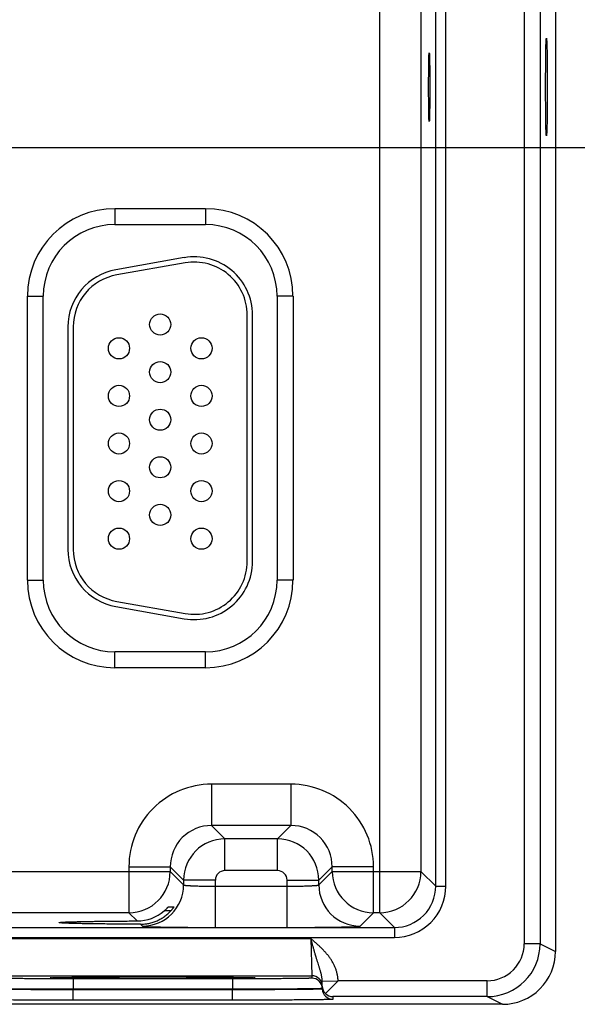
# Model space of a CAD drawing. Header units: inches. Extents: x 0 to 34, y 0 to 22.
# Tile 44 of 124: x 16.1 to 17.1, y 13.9 to 15.8. Entities that reach past the tile are written whole.
import ezdxf

# ---------------------------------------------------------------- set-up
doc = ezdxf.new("R2010")
doc.units = ezdxf.units.IN
doc.header["$LTSCALE"] = 1.87
doc.header["$MEASUREMENT"] = 0
doc.layers.get('0').update_dxf_attribs({"linetype": 'CONTINUOUS'})
doc.layers.add('DIMENSIONS', color=7, linetype='CONTINUOUS')
doc.styles.get("Standard").update_dxf_attribs({"font": 'txt', "width": 0.8})
doc.dimstyles.new('DIMSTYLE_2', dxfattribs={"dimtxt": 0.125, "dimasz": 0.18, "dimexe": 0.125, "dimexo": 0.0625, "dimgap": 0.09, "dimtad": 0, "dimtih": 1, "dimtoh": 1, "dimdec": 3, "dimzin": 4, "dimdsep": 46, "dimtxsty": 'STANDARD', "dimblk": '_FILLED', "dimblk1": '_FILLED', "dimblk2": '_FILLED', "dimcen": 0.09, "dimadec": 0, "dimazin": 0, "dimtp": 0.01, "dimtm": 0.01, "dimtfac": 1, "dimtdec": 3, "dimtofl": 0, "dimtmove": 0, "dimatfit": 3, "dimldrblk": '_FILLED', "dimfxl": 1, "dimtolj": 1, "dimtzin": 4, "dimarcsym": 0})

# ---------------------------------------------------------------- blocks, each defined once
blk = doc.blocks.new('*D24')
at = {"layer": 'DIMENSIONS', "color": 2, "linetype": 'CONTINUOUS'}
blk.add_line((15.9513, 15.5126), (17.9478, 15.5126), dxfattribs=at)
at = {"layer": 'DIMENSIONS', "color": 2, "linetype": 'CONTINUOUS', "insert": (18.0103, 15.5751), "char_height": 0.125, "width": 1.325, "attachment_point": 1, "rotation": 0, "line_spacing_factor": 0.9}
blk.add_mtext('1.848{\\Ftxt.shx;\\W1.000000;\\H0.125000; }[46.94]', dxfattribs=at)
blk = doc.blocks.new('_FILLED')
at = {"color": 0, "linetype": 'BYBLOCK'}
blk.add_solid([(0, 0), (-1, 0.174), (-1, -0.174)], dxfattribs=at)

msp = doc.modelspace()

# ---------------------------------------------------------------- linework, layer by layer
at = {"color": 7, "linetype": 'CONTINUOUS'}
for p, q in [((17.0418, 17.2472), (17.0418, 14.0071)), ((17.0718, 17.2472), (17.0718, 14.0071)), ((16.7687, 14.0658), (16.7687, 17.1885)), ((16.8745, 14.116), (16.8745, 17.1383)), ((16.8935, 14.116), (16.8935, 17.1383)), ((16.8467, 17.1105), (16.8467, 14.1438)), ((17.1008, 16.6512), (17.1008, 13.9926)), ((16.2683, 15.3972), (16.4393, 15.3972)), ((16.2683, 15.3972), (16.2683, 15.3672)), ((16.4393, 15.3972), (16.4393, 15.3672)), ((16.2683, 15.3672), (16.4393, 15.3672)), ((16.3992, 15.3045), (16.2702, 15.2817)), ((16.401, 15.2946), (16.272, 15.2719)), ((16.1028, 15.2316), (16.1328, 15.2316)), ((16.1028, 14.6946), (16.1028, 15.2316)), ((16.1328, 14.6946), (16.1328, 15.2316)), ((16.6049, 15.2316), (16.5749, 15.2316)), ((16.5749, 15.2316), (16.5749, 14.6946)), ((16.6049, 15.2316), (16.6049, 14.6946)), ((16.5183, 14.7301), (16.5183, 15.1961)), ((16.5283, 14.7301), (16.5283, 15.1961)), ((16.1793, 15.1734), (16.1793, 14.7529)), ((16.1893, 15.1734), (16.1893, 14.7529)), ((16.1028, 14.6946), (16.1328, 14.6946)), ((16.6049, 14.6946), (16.5749, 14.6946)), ((16.272, 14.6544), (16.401, 14.6317)), ((16.2702, 14.6446), (16.3992, 14.6218)), ((16.4393, 14.5591), (16.2683, 14.5591)), ((16.2683, 14.5291), (16.2683, 14.5591)), ((16.4393, 14.5291), (16.4393, 14.5591)), ((16.4393, 14.5291), (16.2683, 14.5291)), ((16.601, 14.3088), (16.4507, 14.3088)), ((16.4507, 14.3088), (16.4507, 14.2308)), ((16.601, 14.3088), (16.601, 14.2308)), ((16.601, 14.2308), (16.4507, 14.2308)), ((16.4507, 14.2308), (16.4761, 14.2054)), ((16.601, 14.2308), (16.5756, 14.2054)), ((16.5756, 14.2054), (16.4761, 14.2054)), ((16.4761, 14.1454), (16.4761, 14.2054)), ((16.5756, 14.1454), (16.5756, 14.2054)), ((16.2947, 14.1528), (16.3727, 14.1528)), ((16.2947, 14.1528), (16.2947, 14.0658)), ((16.3727, 14.1528), (16.3981, 14.1274)), ((16.3727, 14.1528), (16.3727, 14.1438)), ((16.679, 14.1528), (16.6536, 14.1274)), ((16.757, 14.1528), (16.679, 14.1528)), ((16.679, 14.1438), (16.679, 14.1528)), ((16.757, 14.0658), (16.757, 14.1528)), ((15.749, 14.1438), (16.3727, 14.1438)), ((16.3727, 14.1438), (16.3981, 14.1184)), ((16.5756, 14.1454), (16.4761, 14.1454)), ((16.6536, 14.1184), (16.679, 14.1438)), ((16.679, 14.1438), (16.8467, 14.1438)), ((16.8467, 14.1438), (16.8745, 14.116)), ((16.4581, 14.1274), (16.3981, 14.1274)), ((16.3981, 14.1274), (16.3981, 14.1184)), ((16.4581, 14.0381), (16.4581, 14.1274)), ((16.4581, 14.116), (16.5936, 14.116)), ((16.5936, 14.1274), (16.6536, 14.1274)), ((16.5936, 14.0381), (16.5936, 14.1274)), ((16.6536, 14.1184), (16.6536, 14.1274)), ((16.8745, 14.116), (16.8935, 14.116)), ((16.3694, 14.077), (16.3797, 14.077)), ((16.2947, 14.0658), (15.827, 14.0658)), ((16.3103, 14.0502), (16.2947, 14.0658)), ((16.3737, 14.0692), (16.3613, 14.0692)), ((16.7316, 14.0404), (16.757, 14.0658)), ((16.7687, 14.0658), (16.757, 14.0658)), ((16.7687, 14.0658), (16.7965, 14.038)), ((16.1627, 14.0472), (16.1627, 14.0472)), ((16.3164, 14.0441), (16.3201, 14.0404)), ((9.3983, 14.038), (16.7965, 14.038)), ((16.4581, 14.0381), (16.5936, 14.0381)), ((16.7965, 14.038), (16.7965, 14.019)), ((9.3983, 14.019), (16.7965, 14.019)), ((16.0411, 14.0168), (16.6386, 14.0168)), ((16.6386, 14.0168), (16.6402, 13.9468)), ((17.0718, 14.0071), (17.0418, 14.0071)), ((17.0718, 14.0071), (17.1008, 13.9926)), ((16.0395, 13.9468), (16.6402, 13.9468)), ((16.6402, 13.9468), (16.6402, 13.9421)), ((16.1461, 13.9427), (16.1483, 13.9429)), ((16.1484, 13.9429), (16.1485, 13.9429)), ((16.1485, 13.9429), (16.1487, 13.9429)), ((16.1487, 13.9429), (16.1489, 13.9429)), ((16.1489, 13.9429), (16.1492, 13.9429)), ((16.1492, 13.9429), (16.1496, 13.943)), ((16.1496, 13.943), (16.1502, 13.943)), ((16.1513, 13.943), (16.1527, 13.9431)), ((16.1527, 13.9431), (16.1549, 13.9432)), ((16.1549, 13.9432), (16.1577, 13.9432)), ((16.1577, 13.9432), (16.1611, 13.9433)), ((16.1611, 13.9433), (16.1653, 13.9434)), ((16.1653, 13.9434), (16.1703, 13.9435)), ((16.1703, 13.9435), (16.1751, 13.9435)), ((16.1751, 13.9435), (16.1806, 13.9436)), ((16.1806, 13.9436), (16.1869, 13.9437)), ((16.1869, 13.9437), (16.1941, 13.9438)), ((16.4902, 13.9408), (16.1895, 13.9408)), ((16.1895, 13.9408), (16.1895, 13.921)), ((16.1941, 13.9438), (16.2028, 13.9439)), ((16.2028, 13.9439), (16.2107, 13.9439)), ((16.2107, 13.9439), (16.2198, 13.944)), ((16.2198, 13.944), (16.2306, 13.9441)), ((16.2306, 13.9441), (16.2439, 13.9441)), ((16.2439, 13.9441), (16.2542, 13.9442)), ((16.2542, 13.9442), (16.2654, 13.9442)), ((16.2654, 13.9442), (16.2774, 13.9443)), ((16.2774, 13.9443), (16.2894, 13.9443)), ((16.2894, 13.9443), (16.3017, 13.9443)), ((16.3017, 13.9443), (16.3142, 13.9443)), ((16.3142, 13.9443), (16.3267, 13.9443)), ((16.3267, 13.9443), (16.3393, 13.9443)), ((16.3393, 13.9443), (16.3519, 13.9443)), ((16.3519, 13.9443), (16.3645, 13.9443)), ((16.3645, 13.9443), (16.3769, 13.9443)), ((16.3769, 13.9443), (16.3892, 13.9443)), ((16.3892, 13.9443), (16.4013, 13.9443)), ((16.4013, 13.9443), (16.4131, 13.9442)), ((16.4131, 13.9442), (16.4247, 13.9442)), ((16.4247, 13.9442), (16.4358, 13.9441)), ((16.4358, 13.9441), (16.4465, 13.9441)), ((16.4465, 13.9441), (16.4568, 13.944)), ((16.4568, 13.944), (16.4666, 13.9439)), ((16.4666, 13.9439), (16.4759, 13.9439)), ((16.4759, 13.9439), (16.4839, 13.9438)), ((16.4839, 13.9438), (16.4905, 13.9437)), ((16.4902, 13.9408), (16.4902, 13.921)), ((16.4905, 13.9437), (16.4986, 13.9436)), ((16.4986, 13.9436), (16.505, 13.9435)), ((16.505, 13.9435), (16.5102, 13.9435)), ((16.5102, 13.9435), (16.5144, 13.9434)), ((16.5144, 13.9434), (16.5178, 13.9433)), ((16.5178, 13.9433), (16.5215, 13.9432)), ((16.5215, 13.9432), (16.5244, 13.9432)), ((16.5244, 13.9432), (16.5266, 13.9431)), ((16.5266, 13.9431), (16.528, 13.9431)), ((16.5294, 13.943), (16.5299, 13.943)), ((16.5299, 13.943), (16.5303, 13.9429)), ((16.5303, 13.9429), (16.5307, 13.9429)), ((16.5307, 13.9429), (16.5309, 13.9429)), ((16.5314, 13.9429), (16.5336, 13.9427)), ((16.66, 13.9365), (16.6899, 13.9371)), ((16.6602, 13.9268), (16.66, 13.9365)), ((16.6602, 13.9268), (16.6602, 13.9225)), ((16.6602, 13.9268), (16.6602, 13.9218)), ((16.6663, 13.9129), (16.69, 13.9371)), ((16.9718, 13.9371), (16.69, 13.9371)), ((16.9718, 13.9071), (16.9718, 13.9371)), ((16.4902, 13.921), (16.1895, 13.921)), ((16.1895, 13.921), (16.1895, 13.9203)), ((16.4902, 13.9203), (16.1895, 13.9203)), ((16.1895, 13.9004), (16.1895, 13.9203)), ((16.4902, 13.921), (16.4902, 13.9203)), ((16.4902, 13.9004), (16.4902, 13.9203)), ((16.6602, 13.9225), (16.6602, 13.9218)), ((17.0008, 13.8926), (7.5774, 13.8926)), ((16.4902, 13.9004), (16.1895, 13.9004)), ((16.9718, 13.9071), (16.6802, 13.9071)), ((16.6802, 13.9071), (16.6802, 13.9021)), ((16.9718, 13.9071), (17.0008, 13.8926))]:
    msp.add_line(p, q, dxfattribs=at)
for points in [[(16.1483, 13.9429), (16.1483, 13.9429), (16.1483, 13.9429), (16.1484, 13.9429), (16.1484, 13.9429)], [(16.1502, 13.943), (16.151, 13.943), (16.1513, 13.943)], [(16.528, 13.9431), (16.529, 13.943), (16.5294, 13.943)], [(16.5309, 13.9429), (16.5312, 13.9429), (16.5312, 13.9429), (16.5313, 13.9429), (16.5313, 13.9429), (16.5313, 13.9429)]]:
    msp.add_lwpolyline(points, dxfattribs=at)
for centre in [(16.3538, 15.1781), (16.2758, 15.1331), (16.4318, 15.1331), (16.3538, 15.0881), (16.2758, 15.0431), (16.4318, 15.0431), (16.3538, 14.9981), (16.2758, 14.9531), (16.4318, 14.9531), (16.3538, 14.9081), (16.2758, 14.8631), (16.4318, 14.8631), (16.3538, 14.8181), (16.2758, 14.7731), (16.4318, 14.7731)]:
    msp.add_circle(centre, 0.02, dxfattribs=at)
for centre, radius, start, end in [((16.2683, 15.2316), 0.1655, 90, 180), ((16.4393, 15.2316), 0.1655, 0, 90), ((16.2683, 15.2316), 0.1355, 90, 180), ((16.4393, 15.2316), 0.1355, 0, 90), ((16.4183, 15.1961), 0.11, 0, 100), ((16.4183, 15.1961), 0.1, 0, 100), ((16.2893, 15.1734), 0.11, 100, 180), ((16.2893, 15.1734), 0.1, 100, 180), ((16.2893, 14.7529), 0.11, 180, 260), ((16.2893, 14.7529), 0.1, 180, 260), ((16.4183, 14.7301), 0.11, 260, 360), ((16.4183, 14.7301), 0.1, 260, 360), ((16.2683, 14.6946), 0.1655, 180, 270), ((16.2683, 14.6946), 0.1355, 180, 270), ((16.4393, 14.6946), 0.1655, 270, 360), ((16.4393, 14.6946), 0.1355, 270, 360), ((16.4507, 14.1528), 0.156, 89.9966, 180.0034), ((16.601, 14.1528), 0.156, 359.9966, 90.0034), ((16.4507, 14.1528), 0.0779, 89.9712, 180.0288), ((16.601, 14.1528), 0.0779, 359.9712, 90.0288), ((16.4761, 14.1274), 0.078, 90.0148, 179.9847), ((16.5756, 14.1274), 0.078, 0.0148, 89.9847), ((16.2947, 14.1438), 0.078, 270.0209, 359.9791), ((16.4761, 14.1274), 0.018, 89.9966, 180.0034), ((16.5756, 14.1274), 0.018, 359.9966, 90.0034), ((16.757, 14.1438), 0.078, 180.0209, 269.9791), ((16.7686, 14.1438), 0.078, 270.0209, 359.9791), ((16.3201, 14.1184), 0.078, 270.0209, 359.9791), ((16.7316, 14.1184), 0.078, 180.0209, 269.9791), ((16.7965, 14.1159), 0.097, 269.9966, 0.0034), ((16.7965, 14.1159), 0.078, 269.9906, 0.0094), ((16.31, 14.1288), 0.0786, 270.1955, 310.6953), ((16.9718, 14.0071), 0.1, 270, 359.997), ((16.9718, 14.0071), 0.07, 269.9945, 359.998), ((17.0008, 13.9926), 0.1, 269.9916, 0.0012), ((16.6402, 13.9268), 0.02, 1.0013, 90.0012), ((16.6402, 13.9221), 0.02, 1.0013, 90.0012), ((16.6799, 13.9271), 0.0197, 181.0601, 226.228), ((16.6802, 13.9221), 0.02, 181.0013, 270.0012), ((16.6804, 13.9273), 0.0202, 225.4064, 269.3134)]:
    msp.add_arc(centre, radius, start, end, dxfattribs=at)
for centre, major_axis in [((17.0839, 15.6271), (0, 0.0925)), ((16.8623, 15.6271), (0, 0.065))]:
    msp.add_ellipse(centre, major_axis=major_axis, ratio=0.017455, dxfattribs=at)
for points, knots in [([(16.3981, 14.1184), (16.3981, 14.1184), (16.3981, 14.1183), (16.3982, 14.1183), (16.3982, 14.1183), (16.3982, 14.1183), (16.3983, 14.1182), (16.3985, 14.1182), (16.3987, 14.1181), (16.3989, 14.118), (16.3991, 14.118), (16.3994, 14.1179), (16.3997, 14.1179), (16.4002, 14.1178), (16.4009, 14.1177), (16.4019, 14.1176), (16.403, 14.1175), (16.4042, 14.1174), (16.4055, 14.1173), (16.407, 14.1172), (16.4086, 14.1171), (16.4103, 14.117), (16.4128, 14.1169), (16.4161, 14.1167), (16.4205, 14.1166), (16.4252, 14.1164), (16.4301, 14.1163), (16.4354, 14.1162), (16.4409, 14.1161), (16.4465, 14.1161), (16.4523, 14.116), (16.4561, 14.116), (16.4581, 14.116)], [0, 0, 0, 0, 0.001207, 0.001961, 0.002833, 0.003829, 0.004956, 0.007611, 0.010815, 0.014577, 0.018901, 0.023789, 0.029239, 0.035252, 0.048956, 0.064875, 0.08298, 0.103229, 0.12558, 0.14998, 0.176375, 0.204704, 0.234901, 0.300614, 0.372901, 0.451088, 0.534442, 0.622178, 0.713474, 0.807469, 0.903279, 1, 1, 1, 1]), ([(16.5936, 14.116), (16.5956, 14.116), (16.5994, 14.116), (16.6052, 14.1161), (16.6108, 14.1161), (16.6163, 14.1162), (16.6215, 14.1163), (16.6265, 14.1164), (16.6312, 14.1166), (16.6356, 14.1167), (16.6389, 14.1169), (16.6414, 14.117), (16.6431, 14.1171), (16.6447, 14.1172), (16.6462, 14.1173), (16.6475, 14.1174), (16.6487, 14.1175), (16.6498, 14.1176), (16.6508, 14.1177), (16.6515, 14.1178), (16.652, 14.1179), (16.6523, 14.1179), (16.6526, 14.118), (16.6528, 14.118), (16.653, 14.1181), (16.6532, 14.1182), (16.6534, 14.1182), (16.6534, 14.1183), (16.6535, 14.1183), (16.6535, 14.1183), (16.6536, 14.1183), (16.6536, 14.1184), (16.6536, 14.1184)], [0, 0, 0, 0, 0.096721, 0.192531, 0.286526, 0.377822, 0.465558, 0.548912, 0.627099, 0.699386, 0.765099, 0.795296, 0.823625, 0.85002, 0.87442, 0.896771, 0.91702, 0.935125, 0.951044, 0.964748, 0.970761, 0.976211, 0.981099, 0.985423, 0.989185, 0.992389, 0.995044, 0.996171, 0.997167, 0.998039, 0.998793, 1, 1, 1, 1]), ([(16.3613, 14.0692), (16.3618, 14.0696), (16.3625, 14.0703), (16.3635, 14.0711), (16.3642, 14.0718), (16.3648, 14.0724), (16.3655, 14.073), (16.3661, 14.0736), (16.3667, 14.0742), (16.3672, 14.0748), (16.3676, 14.0752), (16.3679, 14.0755), (16.3682, 14.0758), (16.3684, 14.076), (16.3686, 14.0762), (16.3687, 14.0764), (16.3689, 14.0765), (16.369, 14.0767), (16.3691, 14.0768), (16.3692, 14.0768), (16.3693, 14.0769), (16.3693, 14.0769), (16.3693, 14.077), (16.3694, 14.077), (16.3694, 14.077), (16.3694, 14.077), (16.3694, 14.077), (16.3694, 14.077), (16.3694, 14.077)], [0, 0, 0, 0, 0.173069, 0.25813, 0.341741, 0.4235, 0.502943, 0.579537, 0.652667, 0.721616, 0.785552, 0.815343, 0.843507, 0.869898, 0.894362, 0.916736, 0.936847, 0.954515, 0.969555, 0.976033, 0.981784, 0.986788, 0.991023, 0.994469, 0.997113, 0.998946, 0.999565, 1, 1, 1, 1]), ([(16.3797, 14.077), (16.3797, 14.077), (16.3797, 14.077), (16.3797, 14.077), (16.3797, 14.077), (16.3797, 14.077), (16.3797, 14.077), (16.3797, 14.077), (16.3797, 14.077), (16.3797, 14.077), (16.3797, 14.0769), (16.3797, 14.0769), (16.3797, 14.0769), (16.3796, 14.0768), (16.3796, 14.0767), (16.3795, 14.0766), (16.3795, 14.0765), (16.3794, 14.0764), (16.3792, 14.0762), (16.379, 14.0759), (16.3787, 14.0754), (16.3784, 14.0749), (16.378, 14.0744), (16.3776, 14.0738), (16.3771, 14.0733), (16.3766, 14.0726), (16.3761, 14.072), (16.3756, 14.0713), (16.3748, 14.0704), (16.3742, 14.0698), (16.3738, 14.0693)], [0, 0, 0, 0, 0.000305, 0.000608, 0.00102, 0.00159, 0.002336, 0.003265, 0.004379, 0.005679, 0.008833, 0.012721, 0.01733, 0.022647, 0.035344, 0.050685, 0.059306, 0.068538, 0.088769, 0.135831, 0.190836, 0.252811, 0.320858, 0.394158, 0.471968, 0.553616, 0.638495, 0.726053, 0.815791, 1, 1, 1, 1]), ([(16.3164, 14.0441), (16.3178, 14.0441), (16.3205, 14.0441), (16.3245, 14.0445), (16.3285, 14.045), (16.3325, 14.0457), (16.3364, 14.0466), (16.3416, 14.0481), (16.3479, 14.0505), (16.3539, 14.0536), (16.3585, 14.0564), (16.3619, 14.0587), (16.3651, 14.0611), (16.3681, 14.0637), (16.3711, 14.0664), (16.3729, 14.0684), (16.3738, 14.0693)], [0, 0, 0, 0, 0.062323, 0.124811, 0.187429, 0.250137, 0.312899, 0.37568, 0.501127, 0.626327, 0.688819, 0.751218, 0.813527, 0.875752, 0.937904, 1, 1, 1, 1]), ([(16.1627, 14.0472), (16.1627, 14.0472), (16.1627, 14.0472), (16.1627, 14.0472), (16.1627, 14.0472), (16.1628, 14.0473), (16.1629, 14.0473), (16.163, 14.0473), (16.1631, 14.0474), (16.1633, 14.0474), (16.1635, 14.0475), (16.1639, 14.0475), (16.1643, 14.0476), (16.1649, 14.0476), (16.1656, 14.0477), (16.1663, 14.0478), (16.1674, 14.0479), (16.1691, 14.048), (16.1713, 14.0481), (16.1738, 14.0482), (16.1767, 14.0484), (16.1798, 14.0485), (16.1833, 14.0486), (16.187, 14.0487), (16.1911, 14.0488), (16.1954, 14.0489), (16.2, 14.0491), (16.2049, 14.0492), (16.21, 14.0493), (16.2174, 14.0494), (16.2271, 14.0495), (16.2394, 14.0497), (16.2525, 14.0498), (16.2662, 14.05), (16.2805, 14.0501), (16.2953, 14.0502), (16.3053, 14.0502), (16.3103, 14.0502)], [0, 0, 0, 0, 0.000271, 0.000441, 0.00064, 0.001129, 0.00175, 0.002505, 0.003398, 0.004429, 0.0056, 0.008361, 0.011682, 0.015562, 0.02, 0.024995, 0.030544, 0.043297, 0.058244, 0.075364, 0.09464, 0.116043, 0.139519, 0.165015, 0.192474, 0.221841, 0.253063, 0.286084, 0.32085, 0.357303, 0.434997, 0.518522, 0.607216, 0.70042, 0.797459, 0.897581, 1, 1, 1, 1]), ([(16.3164, 14.0441), (16.3112, 14.0441), (16.3009, 14.0441), (16.2855, 14.0442), (16.2707, 14.0443), (16.2563, 14.0444), (16.2427, 14.0446), (16.2298, 14.0447), (16.2196, 14.0449), (16.212, 14.045), (16.2066, 14.0451), (16.2015, 14.0452), (16.1967, 14.0453), (16.1921, 14.0454), (16.1879, 14.0456), (16.184, 14.0457), (16.1803, 14.0458), (16.1771, 14.0459), (16.1741, 14.0461), (16.1715, 14.0462), (16.1695, 14.0463), (16.1681, 14.0464), (16.1671, 14.0465), (16.1663, 14.0465), (16.1655, 14.0466), (16.1649, 14.0467), (16.1644, 14.0467), (16.164, 14.0468), (16.1638, 14.0468), (16.1636, 14.0468), (16.1634, 14.0469), (16.1632, 14.0469), (16.1631, 14.0469), (16.163, 14.047), (16.1628, 14.047), (16.1628, 14.047), (16.1627, 14.0471), (16.1627, 14.0471), (16.1627, 14.0471), (16.1627, 14.0471), (16.1627, 14.0471), (16.1627, 14.0471), (16.1627, 14.0472)], [0, 0, 0, 0, 0.101866, 0.20169, 0.298653, 0.391946, 0.480843, 0.564654, 0.642687, 0.67932, 0.714258, 0.747442, 0.778812, 0.808312, 0.835885, 0.861473, 0.885019, 0.906465, 0.925756, 0.942856, 0.957747, 0.964357, 0.970408, 0.975897, 0.980822, 0.985181, 0.988973, 0.990656, 0.992197, 0.993595, 0.994851, 0.995965, 0.996937, 0.997769, 0.998462, 0.999019, 0.999249, 0.999447, 0.999617, 0.999761, 0.999886, 1, 1, 1, 1]), ([(16.3201, 14.0404), (16.3201, 14.0404), (16.3201, 14.0404), (16.3201, 14.0404), (16.3202, 14.0404), (16.3203, 14.0403), (16.3204, 14.0403), (16.3205, 14.0403), (16.3207, 14.0402), (16.321, 14.0402), (16.3214, 14.0401), (16.3219, 14.0401), (16.3225, 14.04), (16.3232, 14.04), (16.3239, 14.0399), (16.3247, 14.0398), (16.3256, 14.0398), (16.327, 14.0397), (16.3289, 14.0396), (16.3314, 14.0395), (16.3342, 14.0394), (16.3372, 14.0393), (16.3406, 14.0392), (16.3443, 14.0391), (16.3482, 14.039), (16.3523, 14.0389), (16.3568, 14.0388), (16.3631, 14.0387), (16.3716, 14.0386), (16.3824, 14.0384), (16.3939, 14.0383), (16.406, 14.0382), (16.4186, 14.0381), (16.4315, 14.0381), (16.4447, 14.0381), (16.4536, 14.0381), (16.4581, 14.0381)], [0, 0, 0, 0, 0.000163, 0.000356, 0.000837, 0.001454, 0.002211, 0.003109, 0.004151, 0.006666, 0.009759, 0.013431, 0.01768, 0.022505, 0.027903, 0.033872, 0.040409, 0.047509, 0.063386, 0.081466, 0.101706, 0.124061, 0.148477, 0.174898, 0.203262, 0.233501, 0.265545, 0.299319, 0.371734, 0.450065, 0.533574, 0.621476, 0.712942, 0.807113, 0.9031, 1, 1, 1, 1]), ([(16.5936, 14.0381), (16.5981, 14.0381), (16.607, 14.0381), (16.6202, 14.0381), (16.6331, 14.0381), (16.6457, 14.0382), (16.6578, 14.0383), (16.6693, 14.0384), (16.6801, 14.0386), (16.6886, 14.0387), (16.6949, 14.0388), (16.6994, 14.0389), (16.7035, 14.039), (16.7074, 14.0391), (16.7111, 14.0392), (16.7144, 14.0393), (16.7175, 14.0394), (16.7203, 14.0395), (16.7228, 14.0396), (16.7247, 14.0397), (16.7261, 14.0398), (16.727, 14.0398), (16.7278, 14.0399), (16.7285, 14.04), (16.7292, 14.04), (16.7298, 14.0401), (16.7303, 14.0401), (16.7307, 14.0402), (16.731, 14.0402), (16.7312, 14.0403), (16.7313, 14.0403), (16.7314, 14.0403), (16.7315, 14.0404), (16.7316, 14.0404), (16.7316, 14.0404), (16.7316, 14.0404), (16.7316, 14.0404)], [0, 0, 0, 0, 0.0969, 0.192887, 0.287058, 0.378524, 0.466426, 0.549935, 0.628266, 0.700681, 0.734455, 0.766499, 0.796738, 0.825102, 0.851523, 0.875939, 0.898294, 0.918534, 0.936614, 0.952491, 0.959591, 0.966128, 0.972097, 0.977495, 0.98232, 0.986569, 0.990241, 0.993334, 0.995849, 0.996891, 0.997789, 0.998546, 0.999163, 0.999644, 0.999837, 1, 1, 1, 1]), ([(16.66, 13.9365), (16.66, 13.9382), (16.6598, 13.9407), (16.6593, 13.944), (16.6589, 13.9465), (16.6584, 13.9489), (16.6578, 13.9513), (16.6572, 13.9536), (16.6565, 13.956), (16.6558, 13.9584), (16.6551, 13.9607), (16.6544, 13.9631), (16.6534, 13.9663), (16.6524, 13.9695), (16.6514, 13.9727), (16.6506, 13.9751), (16.6499, 13.9776), (16.6491, 13.9801), (16.6485, 13.9821), (16.648, 13.9838), (16.6476, 13.9851), (16.6472, 13.9864), (16.6467, 13.9881), (16.6461, 13.9902), (16.6453, 13.9928), (16.6446, 13.9954), (16.644, 13.9976), (16.6435, 13.9994), (16.643, 14.0011), (16.6423, 14.0034), (16.6416, 14.006), (16.641, 14.0083), (16.6405, 14.01), (16.64, 14.0118), (16.6394, 14.0141), (16.6389, 14.0159), (16.6386, 14.0168)], [0, 0, 0, 0, 0.06052, 0.090458, 0.120222, 0.149858, 0.179405, 0.208912, 0.238416, 0.26796, 0.297585, 0.327322, 0.357205, 0.417528, 0.448006, 0.478718, 0.509678, 0.540892, 0.572365, 0.588196, 0.604089, 0.620044, 0.636061, 0.668279, 0.700729, 0.733393, 0.766255, 0.782755, 0.799298, 0.832499, 0.865834, 0.899278, 0.916033, 0.932805, 0.966389, 1, 1, 1, 1]), ([(16.69, 13.9371), (16.69, 13.9376), (16.69, 13.9387), (16.6899, 13.9402), (16.6898, 13.9417), (16.6896, 13.9432), (16.6894, 13.9447), (16.6892, 13.9463), (16.6889, 13.9478), (16.6885, 13.9498), (16.688, 13.9523), (16.6869, 13.9562), (16.6852, 13.961), (16.6832, 13.9657), (16.6813, 13.9693), (16.6799, 13.972), (16.6783, 13.9746), (16.6767, 13.9772), (16.6749, 13.9798), (16.6732, 13.9822), (16.6713, 13.9847), (16.6694, 13.9871), (16.6674, 13.9894), (16.6654, 13.9917), (16.6633, 13.9939), (16.6605, 13.9969), (16.6569, 14.0005), (16.6524, 14.0047), (16.6479, 14.0088), (16.6433, 14.0128), (16.6402, 14.0155), (16.6386, 14.0168)], [0, 0, 0, 0, 0.015626, 0.031252, 0.046878, 0.062504, 0.07813, 0.093755, 0.109381, 0.125007, 0.156257, 0.187507, 0.249995, 0.312485, 0.343736, 0.374986, 0.406237, 0.437488, 0.468739, 0.49999, 0.531241, 0.562492, 0.593743, 0.624994, 0.656245, 0.687497, 0.749997, 0.812498, 0.874999, 0.9375, 1, 1, 1, 1]), ([(16.1895, 13.9408), (16.1846, 13.9408), (16.1748, 13.9408), (16.1603, 13.9408), (16.1461, 13.9409), (16.1323, 13.9409), (16.119, 13.941), (16.1064, 13.941), (16.0964, 13.9411), (16.0888, 13.9412), (16.0835, 13.9412), (16.0784, 13.9412), (16.0736, 13.9413), (16.0691, 13.9413), (16.0649, 13.9414), (16.0609, 13.9414), (16.0573, 13.9415), (16.054, 13.9416), (16.051, 13.9416), (16.0487, 13.9417), (16.0471, 13.9417), (16.046, 13.9417), (16.045, 13.9418), (16.044, 13.9418), (16.0432, 13.9418), (16.0424, 13.9419), (16.0417, 13.9419), (16.0411, 13.9419), (16.0407, 13.942), (16.0403, 13.942), (16.0401, 13.942), (16.0399, 13.942), (16.0398, 13.942), (16.0397, 13.9421), (16.0396, 13.9421), (16.0396, 13.9421), (16.0396, 13.9421), (16.0395, 13.9421), (16.0395, 13.9421), (16.0395, 13.9421), (16.0395, 13.9421), (16.0395, 13.9421), (16.0395, 13.9421)], [0, 0, 0, 0, 0.097998, 0.195053, 0.29023, 0.382613, 0.471311, 0.555471, 0.634282, 0.671442, 0.706984, 0.740823, 0.772877, 0.80307, 0.831327, 0.857582, 0.881771, 0.903837, 0.923725, 0.941388, 0.949372, 0.956785, 0.963621, 0.969877, 0.97555, 0.980635, 0.985131, 0.989034, 0.992342, 0.995055, 0.996187, 0.99717, 0.998004, 0.99869, 0.998977, 0.999227, 0.999441, 0.999618, 0.999761, 0.999819, 0.999869, 1, 1, 1, 1]), ([(16.5336, 13.9427), (16.5336, 13.9427), (16.5336, 13.9426), (16.5336, 13.9426), (16.5336, 13.9426), (16.5335, 13.9426), (16.5335, 13.9426), (16.5335, 13.9426), (16.5334, 13.9426), (16.5334, 13.9426), (16.5333, 13.9426), (16.5332, 13.9426), (16.533, 13.9425), (16.5328, 13.9425), (16.5326, 13.9425), (16.5324, 13.9425), (16.532, 13.9424), (16.5314, 13.9424), (16.5307, 13.9424), (16.5298, 13.9423), (16.5288, 13.9423), (16.5277, 13.9422), (16.5265, 13.9422), (16.5252, 13.9422), (16.5237, 13.9421), (16.5222, 13.9421), (16.5205, 13.942), (16.5181, 13.942), (16.5148, 13.9419), (16.5105, 13.9419), (16.5058, 13.9418), (16.5008, 13.9417), (16.4953, 13.9416), (16.4894, 13.9416), (16.4832, 13.9415), (16.4767, 13.9415), (16.4698, 13.9414), (16.46, 13.9413), (16.4471, 13.9412), (16.4308, 13.9412), (16.4137, 13.9411), (16.3959, 13.941), (16.3775, 13.941), (16.3588, 13.941), (16.3398, 13.941), (16.3209, 13.941), (16.3022, 13.941), (16.2838, 13.941), (16.266, 13.9411), (16.2488, 13.9412), (16.2326, 13.9412), (16.2197, 13.9413), (16.2099, 13.9414), (16.203, 13.9415), (16.1965, 13.9415), (16.1902, 13.9416), (16.1844, 13.9416), (16.1789, 13.9417), (16.1738, 13.9418), (16.1692, 13.9419), (16.1649, 13.9419), (16.1616, 13.942), (16.1592, 13.942), (16.1575, 13.9421), (16.1559, 13.9421), (16.1545, 13.9422), (16.1532, 13.9422), (16.152, 13.9422), (16.1509, 13.9423), (16.1499, 13.9423), (16.149, 13.9424), (16.1483, 13.9424), (16.1477, 13.9424), (16.1473, 13.9425), (16.1471, 13.9425), (16.1468, 13.9425), (16.1466, 13.9425), (16.1465, 13.9426), (16.1464, 13.9426), (16.1463, 13.9426), (16.1462, 13.9426), (16.1462, 13.9426), (16.1462, 13.9426), (16.1461, 13.9426), (16.1461, 13.9426), (16.1461, 13.9426), (16.1461, 13.9426), (16.1461, 13.9427), (16.1461, 13.9427)], [0, 0, 0, 0, 0.000029, 0.000048, 0.00007, 0.000126, 0.000199, 0.00029, 0.000399, 0.000526, 0.000672, 0.001019, 0.00144, 0.001936, 0.002507, 0.003152, 0.003871, 0.005534, 0.007493, 0.009747, 0.012297, 0.015139, 0.018272, 0.021696, 0.025406, 0.029403, 0.033683, 0.038243, 0.048196, 0.059236, 0.071337, 0.084468, 0.098599, 0.113695, 0.129721, 0.146638, 0.164407, 0.182984, 0.22238, 0.264445, 0.308776, 0.354949, 0.402517, 0.451023, 0.5, 0.548977, 0.597482, 0.645051, 0.691223, 0.735555, 0.77762, 0.817015, 0.835593, 0.853361, 0.870279, 0.886305, 0.901401, 0.915532, 0.928663, 0.940764, 0.951804, 0.961757, 0.966317, 0.970597, 0.974594, 0.978304, 0.981728, 0.984861, 0.987703, 0.990253, 0.992507, 0.994466, 0.996129, 0.996848, 0.997493, 0.998064, 0.998559, 0.998981, 0.999328, 0.999474, 0.999601, 0.99971, 0.999801, 0.999874, 0.99993, 0.999952, 0.999971, 1, 1, 1, 1]), ([(16.1483, 13.9429), (16.1485, 13.9429), (16.149, 13.943), (16.1501, 13.943), (16.1518, 13.9431), (16.154, 13.9431), (16.1566, 13.9432), (16.1595, 13.9433), (16.1628, 13.9433), (16.1665, 13.9434), (16.172, 13.9435), (16.1798, 13.9436), (16.19, 13.9437), (16.2014, 13.9438), (16.2139, 13.9439), (16.2274, 13.944), (16.247, 13.9441), (16.2732, 13.9443), (16.306, 13.9443), (16.3398, 13.9444), (16.3737, 13.9443), (16.4065, 13.9443), (16.4326, 13.9441), (16.4523, 13.944), (16.4658, 13.9439), (16.4783, 13.9438), (16.4897, 13.9437), (16.4999, 13.9436), (16.5076, 13.9435), (16.5132, 13.9434), (16.5168, 13.9433), (16.5202, 13.9433), (16.5231, 13.9432), (16.5257, 13.9431), (16.5279, 13.9431), (16.5295, 13.943), (16.5307, 13.943), (16.5311, 13.9429), (16.5314, 13.9429)], [0, 0, 0, 0, 0.001812, 0.003868, 0.00871, 0.014518, 0.021281, 0.028987, 0.03762, 0.047164, 0.0576, 0.08106, 0.107814, 0.137654, 0.170348, 0.205637, 0.243241, 0.324199, 0.410683, 0.499973, 0.589263, 0.67575, 0.756713, 0.79432, 0.829613, 0.862311, 0.892155, 0.918914, 0.942378, 0.952817, 0.962363, 0.970999, 0.978708, 0.985473, 0.991284, 0.996129, 0.998187, 1, 1, 1, 1]), ([(16.6402, 13.9421), (16.6402, 13.9421), (16.6402, 13.9421), (16.6402, 13.9421), (16.6402, 13.9421), (16.6401, 13.9421), (16.6401, 13.9421), (16.6401, 13.9421), (16.64, 13.9421), (16.64, 13.9421), (16.6399, 13.942), (16.6398, 13.942), (16.6396, 13.942), (16.6394, 13.942), (16.639, 13.942), (16.6385, 13.9419), (16.6379, 13.9419), (16.6373, 13.9419), (16.6365, 13.9418), (16.6357, 13.9418), (16.6347, 13.9418), (16.6337, 13.9417), (16.6326, 13.9417), (16.6309, 13.9417), (16.6287, 13.9416), (16.6257, 13.9416), (16.6224, 13.9415), (16.6187, 13.9414), (16.6148, 13.9414), (16.6106, 13.9413), (16.6061, 13.9413), (16.6012, 13.9412), (16.5962, 13.9412), (16.5908, 13.9412), (16.5833, 13.9411), (16.5733, 13.941), (16.5607, 13.941), (16.5474, 13.9409), (16.5336, 13.9409), (16.5194, 13.9408), (16.5049, 13.9408), (16.4951, 13.9408), (16.4902, 13.9408)], [0, 0, 0, 0, 0.000131, 0.000181, 0.000239, 0.000382, 0.000559, 0.000773, 0.001023, 0.00131, 0.001996, 0.00283, 0.003813, 0.004945, 0.007658, 0.010966, 0.014869, 0.019365, 0.02445, 0.030123, 0.036379, 0.043215, 0.050628, 0.058612, 0.076275, 0.096163, 0.118229, 0.142418, 0.168673, 0.19693, 0.227123, 0.259177, 0.293016, 0.328558, 0.365718, 0.444529, 0.528689, 0.617387, 0.70977, 0.804947, 0.902002, 1, 1, 1, 1]), ([(16.1895, 13.921), (16.1839, 13.921), (16.1729, 13.921), (16.1564, 13.9211), (16.1403, 13.9211), (16.1246, 13.9212), (16.1096, 13.9213), (16.0953, 13.9214), (16.084, 13.9215), (16.0754, 13.9215), (16.0694, 13.9216), (16.0636, 13.9216), (16.0582, 13.9217), (16.0531, 13.9217), (16.0483, 13.9218), (16.0438, 13.9218), (16.0397, 13.9219), (16.0359, 13.922), (16.033, 13.922), (16.0309, 13.922), (16.0295, 13.9221), (16.0281, 13.9221), (16.0268, 13.9221), (16.0257, 13.9222), (16.0246, 13.9222), (16.0237, 13.9222), (16.0228, 13.9222), (16.022, 13.9223), (16.0214, 13.9223), (16.0209, 13.9223), (16.0205, 13.9223), (16.0203, 13.9224), (16.0201, 13.9224), (16.02, 13.9224), (16.0198, 13.9224), (16.0197, 13.9224), (16.0197, 13.9224), (16.0196, 13.9224), (16.0196, 13.9224), (16.0196, 13.9224), (16.0195, 13.9225), (16.0195, 13.9225), (16.0195, 13.9225), (16.0195, 13.9225), (16.0195, 13.9225), (16.0195, 13.9225)], [0, 0, 0, 0, 0.098003, 0.195063, 0.290244, 0.382632, 0.471334, 0.555498, 0.634313, 0.671474, 0.707018, 0.740859, 0.772915, 0.803109, 0.831369, 0.857625, 0.881816, 0.903883, 0.923772, 0.932885, 0.941436, 0.949421, 0.956833, 0.96367, 0.969926, 0.975599, 0.980684, 0.985178, 0.98908, 0.992387, 0.993817, 0.995097, 0.996228, 0.99721, 0.998042, 0.998724, 0.99901, 0.999258, 0.999469, 0.999644, 0.999782, 0.999885, 0.999924, 0.999955, 1, 1, 1, 1]), ([(16.1895, 13.9203), (16.1839, 13.9203), (16.1729, 13.9202), (16.1564, 13.9202), (16.1403, 13.9202), (16.1246, 13.9203), (16.1096, 13.9203), (16.0953, 13.9204), (16.084, 13.9204), (16.0754, 13.9205), (16.0694, 13.9206), (16.0636, 13.9206), (16.0582, 13.9207), (16.053, 13.9207), (16.0482, 13.9208), (16.0438, 13.9209), (16.0397, 13.9209), (16.0359, 13.921), (16.0325, 13.9211), (16.03, 13.9211), (16.0281, 13.9212), (16.0268, 13.9212), (16.0257, 13.9213), (16.0246, 13.9213), (16.0236, 13.9214), (16.0228, 13.9214), (16.022, 13.9214), (16.0214, 13.9215), (16.0209, 13.9215), (16.0205, 13.9216), (16.0203, 13.9216), (16.0201, 13.9216), (16.02, 13.9216), (16.0198, 13.9216), (16.0197, 13.9217), (16.0196, 13.9217), (16.0196, 13.9217), (16.0196, 13.9217), (16.0195, 13.9217), (16.0195, 13.9217), (16.0195, 13.9217), (16.0195, 13.9217), (16.0195, 13.9217), (16.0195, 13.9218)], [0, 0, 0, 0, 0.097991, 0.19504, 0.290211, 0.382588, 0.471281, 0.555436, 0.634242, 0.671399, 0.706939, 0.740776, 0.772828, 0.803018, 0.831273, 0.857526, 0.881713, 0.903776, 0.923663, 0.941325, 0.949308, 0.95672, 0.963556, 0.969813, 0.975485, 0.980571, 0.985068, 0.988972, 0.992282, 0.993714, 0.994997, 0.996131, 0.997117, 0.997954, 0.998643, 0.998932, 0.999185, 0.999402, 0.999583, 0.99973, 0.999845, 0.999931, 1, 1, 1, 1]), ([(16.6602, 13.9225), (16.6602, 13.9225), (16.6602, 13.9225), (16.6602, 13.9225), (16.6602, 13.9225), (16.6602, 13.9225), (16.6601, 13.9224), (16.6601, 13.9224), (16.6601, 13.9224), (16.66, 13.9224), (16.66, 13.9224), (16.6599, 13.9224), (16.6597, 13.9224), (16.6595, 13.9224), (16.6594, 13.9224), (16.6591, 13.9223), (16.6588, 13.9223), (16.6583, 13.9223), (16.6576, 13.9223), (16.6569, 13.9222), (16.656, 13.9222), (16.6551, 13.9222), (16.654, 13.9222), (16.6528, 13.9221), (16.6516, 13.9221), (16.6502, 13.9221), (16.6488, 13.922), (16.6466, 13.922), (16.6437, 13.922), (16.64, 13.9219), (16.6359, 13.9218), (16.6314, 13.9218), (16.6266, 13.9217), (16.6215, 13.9217), (16.6161, 13.9216), (16.6103, 13.9216), (16.6043, 13.9215), (16.5957, 13.9215), (16.5843, 13.9214), (16.5701, 13.9213), (16.555, 13.9212), (16.5394, 13.9211), (16.5233, 13.9211), (16.5068, 13.921), (16.4958, 13.921), (16.4902, 13.921)], [0, 0, 0, 0, 0.000045, 0.000076, 0.000115, 0.000218, 0.000356, 0.000531, 0.000742, 0.00099, 0.001276, 0.001958, 0.00279, 0.003772, 0.004902, 0.006183, 0.007613, 0.01092, 0.014821, 0.019316, 0.024401, 0.030074, 0.03633, 0.043166, 0.050579, 0.058563, 0.067115, 0.076228, 0.096117, 0.118184, 0.142374, 0.168631, 0.19689, 0.227084, 0.25914, 0.292981, 0.328525, 0.365687, 0.444502, 0.528666, 0.617368, 0.709755, 0.804937, 0.901997, 1, 1, 1, 1]), ([(16.6602, 13.9218), (16.6602, 13.9217), (16.6602, 13.9217), (16.6602, 13.9217), (16.6602, 13.9217), (16.6601, 13.9217), (16.6601, 13.9217), (16.6601, 13.9217), (16.66, 13.9217), (16.66, 13.9217), (16.6599, 13.9216), (16.6597, 13.9216), (16.6596, 13.9216), (16.6594, 13.9216), (16.6592, 13.9216), (16.6588, 13.9215), (16.6583, 13.9215), (16.6577, 13.9214), (16.6569, 13.9214), (16.656, 13.9214), (16.6551, 13.9213), (16.654, 13.9213), (16.6528, 13.9212), (16.6516, 13.9212), (16.6497, 13.9211), (16.6471, 13.9211), (16.6438, 13.921), (16.64, 13.9209), (16.6359, 13.9209), (16.6314, 13.9208), (16.6266, 13.9207), (16.6215, 13.9207), (16.6161, 13.9206), (16.6103, 13.9206), (16.6043, 13.9205), (16.5957, 13.9204), (16.5844, 13.9204), (16.5701, 13.9203), (16.5551, 13.9203), (16.5394, 13.9202), (16.5233, 13.9202), (16.5068, 13.9202), (16.4958, 13.9203), (16.4902, 13.9203)], [0, 0, 0, 0, 0.000069, 0.000155, 0.00027, 0.000417, 0.000598, 0.000815, 0.001068, 0.001357, 0.002046, 0.002883, 0.003869, 0.005003, 0.006286, 0.007718, 0.011028, 0.014932, 0.019429, 0.024515, 0.030187, 0.036444, 0.04328, 0.050692, 0.058675, 0.076337, 0.096224, 0.118287, 0.142474, 0.168727, 0.196982, 0.227172, 0.259224, 0.293061, 0.3286, 0.365758, 0.444564, 0.528719, 0.617412, 0.709789, 0.80496, 0.902009, 1, 1, 1, 1]), ([(16.1895, 13.9004), (16.1833, 13.9004), (16.1709, 13.9005), (16.1525, 13.9005), (16.1345, 13.9005), (16.117, 13.9006), (16.1002, 13.9006), (16.0843, 13.9007), (16.0716, 13.9008), (16.062, 13.9009), (16.0552, 13.9009), (16.0488, 13.901), (16.0427, 13.901), (16.037, 13.9011), (16.0316, 13.9012), (16.0266, 13.9012), (16.0221, 13.9013), (16.0179, 13.9014), (16.0146, 13.9015), (16.0123, 13.9015), (16.0106, 13.9015), (16.0091, 13.9016), (16.0077, 13.9016), (16.0064, 13.9017), (16.0052, 13.9017), (16.0041, 13.9017), (16.0032, 13.9018), (16.0023, 13.9018), (16.0016, 13.9019), (16.001, 13.9019), (16.0005, 13.9019), (16.0002, 13.902), (16, 13.902), (15.9999, 13.902), (15.9997, 13.902), (15.9997, 13.902), (15.9996, 13.902), (15.9996, 13.9021), (15.9995, 13.9021), (15.9995, 13.9021), (15.9995, 13.9021), (15.9995, 13.9021), (15.9995, 13.9021), (15.9995, 13.9021)], [0, 0, 0, 0, 0.097998, 0.195053, 0.29023, 0.382613, 0.471311, 0.555471, 0.634282, 0.671442, 0.706984, 0.740823, 0.772877, 0.80307, 0.831327, 0.857582, 0.881771, 0.903837, 0.923725, 0.932837, 0.941388, 0.949372, 0.956785, 0.963621, 0.969877, 0.97555, 0.980635, 0.985131, 0.989034, 0.992342, 0.995055, 0.996187, 0.99717, 0.998004, 0.99869, 0.998977, 0.999227, 0.999441, 0.999618, 0.999761, 0.999819, 0.999869, 1, 1, 1, 1]), ([(16.6802, 13.9021), (16.6802, 13.9021), (16.6802, 13.9021), (16.6802, 13.9021), (16.6802, 13.9021), (16.6801, 13.9021), (16.6801, 13.9021), (16.6801, 13.902), (16.68, 13.902), (16.6799, 13.902), (16.6798, 13.902), (16.6797, 13.902), (16.6795, 13.902), (16.6792, 13.9019), (16.6787, 13.9019), (16.6781, 13.9019), (16.6774, 13.9018), (16.6765, 13.9018), (16.6755, 13.9017), (16.6745, 13.9017), (16.6733, 13.9017), (16.672, 13.9016), (16.6706, 13.9016), (16.6691, 13.9015), (16.6674, 13.9015), (16.6651, 13.9015), (16.6618, 13.9014), (16.6576, 13.9013), (16.653, 13.9012), (16.6481, 13.9012), (16.6427, 13.9011), (16.637, 13.901), (16.6309, 13.901), (16.6244, 13.9009), (16.6177, 13.9009), (16.6081, 13.9008), (16.5954, 13.9007), (16.5795, 13.9006), (16.5627, 13.9006), (16.5452, 13.9005), (16.5272, 13.9005), (16.5088, 13.9005), (16.4964, 13.9004), (16.4902, 13.9004)], [0, 0, 0, 0, 0.000131, 0.000181, 0.000239, 0.000382, 0.000559, 0.000773, 0.001023, 0.00131, 0.001996, 0.00283, 0.003813, 0.004945, 0.007658, 0.010966, 0.014869, 0.019365, 0.02445, 0.030123, 0.036379, 0.043215, 0.050628, 0.058612, 0.067163, 0.076275, 0.096163, 0.118229, 0.142418, 0.168673, 0.19693, 0.227123, 0.259177, 0.293016, 0.328558, 0.365718, 0.444529, 0.528689, 0.617387, 0.70977, 0.804947, 0.902002, 1, 1, 1, 1])]:
    msp.add_open_spline(points, degree=3, knots=knots, dxfattribs=at)

# ---------------------------------------------------------------- dimensions: what is measured, and where the dimension line sits
at = {"layer": 'DIMENSIONS', "color": 2, "linetype": 'CONTINUOUS'}
dim = msp.add_ordinate_dim(feature_location=(15.9513, 15.5126), offset=(1.9965, 0), dtype=0, origin=(15.8888, 17.3607), dimstyle='DIMSTYLE_2', override={"dimtad": 1, "dimtih": 0, "dimtoh": 0}, dxfattribs=at)
dim.commit()
dim.dimension.update_dxf_attribs({"geometry": '*D24', "text_midpoint": (18.6728, 15.5126)})

doc.saveas('drawing.dxf')
